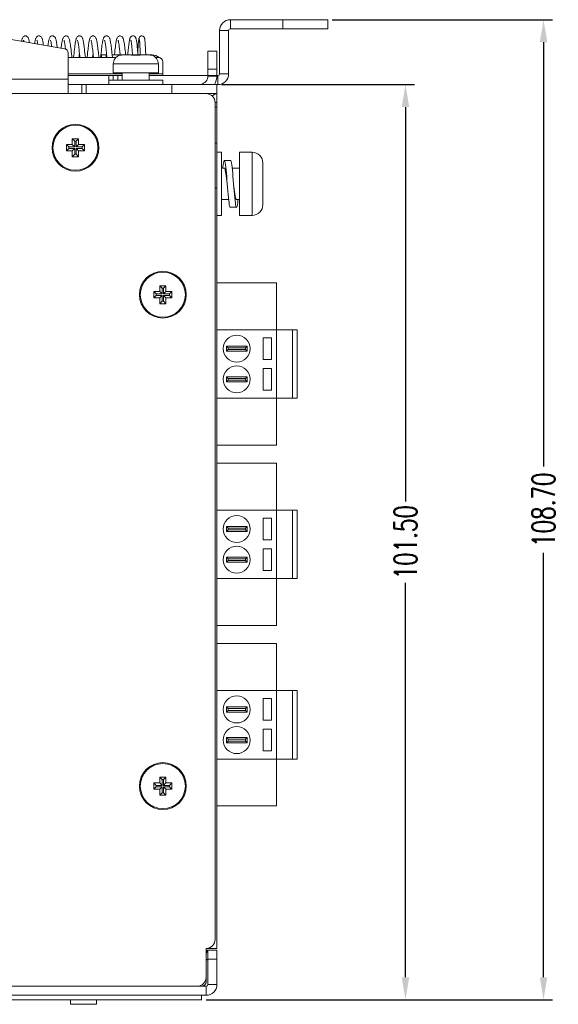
# Model space of a CAD drawing. Extents: x 1967 to 2561, y -57 to 363.
# Tile 7 of 16: x 2262 to 2322, y 171 to 280. Entities that reach past the tile are written whole.
import ezdxf

# ---------------------------------------------------------------- set-up
doc = ezdxf.new("R2010")
doc.units = 0
doc.header["$LTSCALE"] = 15.367
doc.header["$MEASUREMENT"] = 0
doc.layers.get('Defpoints').update_dxf_attribs({"linetype": 'CONTINUOUS', "lineweight": 5})
for name, color, linetype, lineweight in [('02___PRT_ALL_AXES', 7, 'CONTINUOUS', 5), ('23_ALL_GEOM_FEAT', 7, 'CONTINUOUS', 5), ('307228297C-EDXF_CONTIN2158', 7, 'CONTINUOUS', 5), ('3100320300-SDXF_CONTIN2190', 7, 'CONTINUOUS', 5), ('3105460500_DXF_CONTINU2189', 7, 'CONTINUOUS', 5), ('BACK_PLATE_2DXF_CONTIN2191', 7, 'CONTINUOUS', 5), ('BASE-8P_DXF_CONTINUOUS2188', 7, 'CONTINUOUS', 5), ('COVER-8P_DXF_CONTINUOU2160', 7, 'CONTINUOUS', 5), ('DIM', 4, 'CONTINUOUS', 5), ('PANEL-8P_DXF_CONTINUOU2156', 7, 'CONTINUOUS', 5), ('SNAP_DXF_CONTINUOUS_LINE', 7, 'CONTINUOUS', 5), ('SPRING_DXF_CONTINUOUS_LINE', 7, 'CONTINUOUS', 5)]:
    doc.layers.add(name, color=color, linetype=linetype, lineweight=lineweight)
doc.styles.get("Standard").update_dxf_attribs({"font": 'txt.shx', "width": 0.7})
doc.dimstyles.get("Standard").update_dxf_attribs({"dimtxt": 3.157282, "dimasz": 1.5, "dimexe": 5.0292, "dimexo": 1.74625, "dimgap": 0.09, "dimtad": 0, "dimtih": 1, "dimtoh": 1, "dimdec": 4, "dimzin": 0, "dimdsep": 46, "dimtxsty": 'Standard', "dimcen": 2.5146, "dimadec": 0, "dimazin": 0, "dimtfac": 1, "dimtdec": 4, "dimtofl": 0, "dimtmove": 0, "dimatfit": 3, "dimfxl": 0, "dimtolj": 1, "dimtzin": 0, "dimarcsym": 0})

# ---------------------------------------------------------------- blocks, each defined once
blk = doc.blocks.new('*D4')
at = {"layer": 'Defpoints', "color": 0}
for p in [(2284.34, 272.57), (2282.64, 171.07), (2305.27, 171.07)]:
    blk.add_point(p, dxfattribs=at)
at = {"layer": 'DIM', "color": 0, "linetype": 'ByBlock', "lineweight": -2}
for p, q in [((2284.84, 272.57), (2306.27, 272.57)), ((2305.27, 270.07), (2305.27, 226.32)), ((2305.27, 173.57), (2305.27, 217.32)), ((2283.14, 171.07), (2306.27, 171.07))]:
    blk.add_line(p, q, dxfattribs=at)
at = {"layer": 'DIM', "color": 0}
for points in [[(2304.85, 270.07), (2305.69, 270.07), (2305.27, 272.57)], [(2304.85, 173.57), (2305.69, 173.57), (2305.27, 171.07)]]:
    blk.add_solid(points, dxfattribs=at)
at = {"layer": 'DIM', "color": 0, "insert": (2305.27, 221.82), "char_height": 2.5, "attachment_point": 5, "rotation": 90}
blk.add_mtext('\\A1;101.50', dxfattribs=at)
blk = doc.blocks.new('*D5')
at = {"layer": 'Defpoints', "color": 0}
for p in [(2296.64, 279.77), (2320.59, 279.77), (2282.64, 171.07)]:
    blk.add_point(p, dxfattribs=at)
at = {"layer": 'DIM', "color": 0, "linetype": 'ByBlock', "lineweight": -2}
for p, q in [((2297.14, 279.77), (2321.59, 279.77)), ((2320.59, 277.27), (2320.59, 230.21)), ((2320.59, 173.57), (2320.59, 220.63)), ((2283.14, 171.07), (2321.59, 171.07))]:
    blk.add_line(p, q, dxfattribs=at)
at = {"layer": 'DIM', "color": 0}
for points in [[(2320.18, 277.27), (2321.01, 277.27), (2320.59, 279.77)], [(2320.18, 173.57), (2321.01, 173.57), (2320.59, 171.07)]]:
    blk.add_solid(points, dxfattribs=at)
at = {"layer": 'DIM', "color": 0, "insert": (2320.59, 225.42), "char_height": 2.5, "attachment_point": 5, "rotation": 90}
blk.add_mtext('\\A1;108.70', dxfattribs=at)

msp = doc.modelspace()

# ---------------------------------------------------------------- linework, layer by layer
at = {"layer": '02___PRT_ALL_AXES', "color": 7, "linetype": 'Continuous'}
for p, q in [((2274.852, 275.868), (2273.925, 275.868)), ((2276.76, 275.868), (2275.834, 275.868)), ((2272.843, 274.868), (2272.843, 273.868)), ((2277.843, 274.868), (2272.843, 274.868)), ((2277.843, 274.868), (2277.843, 273.868)), ((2277.843, 273.868), (2272.843, 273.868)), ((2273.843, 273.868), (2273.843, 273.068)), ((2276.843, 273.868), (2276.843, 273.068)), ((2282.643, 171.568), (2282.643, 171.068)), ((2282.643, 171.068), (2168.043, 171.068))]:
    msp.add_line(p, q, dxfattribs=at)
for centre in [(2268.643, 265.568), (2278.343, 249.268), (2278.343, 194.768)]:
    msp.add_circle(centre, 2.5, dxfattribs=at)
for centre, start, end in [((2273.843, 274.868), 107.26001, 180), ((2276.843, 274.868), 0, 72.73999)]:
    msp.add_arc(centre, 1, start, end, dxfattribs=at)
at = {"layer": '23_ALL_GEOM_FEAT', "color": 7, "linetype": 'Continuous'}
for p, q in [((2284.843, 265.068), (2284.343, 265.068)), ((2284.843, 258.068), (2284.843, 265.068)), ((2286.843, 265.068), (2286.843, 258.068)), ((2288.243, 265.068), (2286.843, 265.068)), ((2288.243, 265.068), (2288.243, 258.068)), ((2284.843, 263.318), (2285.168, 263.318)), ((2285.868, 264.168), (2285.168, 264.168)), ((2286.04, 263.318), (2286.843, 263.318)), ((2289.443, 259.268), (2289.443, 263.868)), ((2284.843, 259.818), (2285.646, 259.818)), ((2285.818, 258.968), (2286.518, 258.968)), ((2286.518, 259.818), (2286.843, 259.818)), ((2284.843, 258.068), (2284.343, 258.068)), ((2288.243, 258.068), (2286.843, 258.068))]:
    msp.add_line(p, q, dxfattribs=at)
for points in [[(2285.168, 264.168), (2285.135, 264.136), (2285.103, 264.04), (2285.07, 263.884), (2285.038, 263.671), (2285.005, 263.406), (2284.996, 263.318)], [(2285.525, 261.161), (2285.46, 261.974), (2285.428, 262.371), (2285.395, 262.748), (2285.363, 263.096), (2285.33, 263.406), (2285.298, 263.671), (2285.265, 263.884), (2285.233, 264.04), (2285.2, 264.136), (2285.168, 264.168)], [(2285.168, 263.318), (2285.205, 263.289), (2285.241, 263.209), (2285.277, 263.08), (2285.313, 262.904), (2285.349, 262.688), (2285.385, 262.439), (2285.421, 262.164), (2285.457, 261.87), (2285.493, 261.568)], [(2286.225, 261.161), (2286.16, 261.974), (2286.128, 262.371), (2286.095, 262.748), (2286.063, 263.096), (2286.03, 263.406), (2285.998, 263.671), (2285.965, 263.884), (2285.933, 264.04), (2285.9, 264.136), (2285.868, 264.168)], [(2285.818, 258.968), (2285.785, 259), (2285.753, 259.095), (2285.72, 259.251), (2285.688, 259.464), (2285.655, 259.729), (2285.623, 260.039), (2285.59, 260.387), (2285.558, 260.764), (2285.525, 261.161)], [(2286.518, 259.818), (2286.48, 259.846), (2286.444, 259.926), (2286.409, 260.055), (2286.373, 260.231), (2286.336, 260.447), (2286.301, 260.696), (2286.265, 260.971), (2286.229, 261.265), (2286.193, 261.568)], [(2286.518, 258.968), (2286.485, 259), (2286.453, 259.095), (2286.42, 259.251), (2286.388, 259.464), (2286.355, 259.729), (2286.323, 260.039), (2286.29, 260.387), (2286.258, 260.764), (2286.225, 261.161)], [(2286.69, 259.818), (2286.68, 259.729), (2286.648, 259.464), (2286.615, 259.251), (2286.583, 259.095), (2286.55, 259), (2286.518, 258.968)]]:
    msp.add_lwpolyline(points, dxfattribs=at)
for centre, start, end in [((2288.243, 263.868), 0, 90), ((2288.243, 259.268), 270, 0)]:
    msp.add_arc(centre, 1.2, start, end, dxfattribs=at)
at = {"layer": '307228297C-EDXF_CONTIN2158', "color": 7, "linetype": 'Continuous'}
for p, q in [((2268.088, 171.068), (2268.088, 170.568)), ((2270.981, 170.568), (2268.088, 170.568)), ((2270.981, 171.068), (2270.981, 170.568))]:
    msp.add_line(p, q, dxfattribs=at)
at = {"layer": '3100320300-SDXF_CONTIN2190', "color": 7, "linetype": 'Continuous'}
for p, q in [((2273.549, 275.823), (2273.549, 275.823)), ((2273.549, 275.816), (2273.549, 275.823)), ((2273.549, 275.816), (2273.581, 275.821)), ((2273.581, 275.821), (2273.582, 275.82)), ((2273.758, 275.855), (2273.734, 275.851)), ((2273.811, 275.862), (2273.757, 275.855)), ((2273.757, 275.855), (2273.758, 275.855)), ((2273.875, 275.867), (2273.808, 275.861)), ((2273.925, 275.868), (2273.867, 275.866)), ((2274.852, 275.868), (2273.925, 275.868)), ((2274.949, 275.818), (2274.908, 275.825)), ((2274.966, 275.822), (2274.942, 275.826)), ((2274.997, 275.82), (2274.966, 275.822)), ((2275.032, 275.82), (2274.997, 275.82)), ((2275.047, 275.821), (2275.031, 275.82)), ((2275.136, 275.824), (2275.032, 275.82)), ((2275.047, 275.816), (2275.047, 275.821)), ((2275.441, 275.827), (2275.343, 275.828)), ((2275.639, 275.821), (2275.551, 275.824)), ((2275.639, 275.816), (2275.639, 275.821)), ((2275.656, 275.82), (2275.639, 275.821)), ((2275.692, 275.82), (2275.655, 275.82)), ((2275.722, 275.823), (2275.691, 275.82)), ((2275.8, 275.849), (2275.767, 275.831)), ((2275.838, 275.855), (2275.8, 275.849)), ((2275.834, 275.868), (2276.76, 275.868)), ((2276.818, 275.866), (2276.76, 275.868)), ((2276.879, 275.861), (2276.812, 275.866)), ((2276.928, 275.855), (2276.874, 275.862)), ((2276.928, 275.855), (2276.928, 275.855)), ((2277.038, 275.834), (2277.011, 275.84)), ((2277.073, 275.827), (2277.034, 275.835)), ((2277.084, 275.824), (2277.07, 275.827)), ((2277.094, 275.822), (2277.083, 275.824)), ((2277.106, 275.82), (2277.107, 275.82)), ((2277.137, 275.823), (2277.137, 275.816)), ((2272.343, 273.068), (2272.343, 272.568)), ((2278.343, 273.068), (2272.343, 273.068)), ((2278.343, 273.068), (2278.343, 272.568))]:
    msp.add_line(p, q, dxfattribs=at)
for points in [[(2273.592, 275.821), (2273.568, 275.817), (2273.554, 275.815), (2273.549, 275.816)], [(2273.613, 275.827), (2273.598, 275.823), (2273.587, 275.821), (2273.58, 275.82), (2273.578, 275.82)], [(2273.757, 275.855), (2273.708, 275.846), (2273.663, 275.837), (2273.592, 275.821)], [(2273.758, 275.855), (2273.726, 275.85), (2273.699, 275.845), (2273.674, 275.84), (2273.651, 275.835), (2273.613, 275.827)], [(2274.848, 275.855), (2274.849, 275.863), (2274.85, 275.867), (2274.852, 275.868)], [(2274.848, 275.855), (2274.886, 275.849), (2274.918, 275.831)], [(2274.908, 275.825), (2274.875, 275.834), (2274.855, 275.845), (2274.848, 275.855)], [(2274.941, 275.826), (2274.924, 275.829), (2274.913, 275.832), (2274.911, 275.833)], [(2275.047, 275.816), (2274.996, 275.815), (2274.949, 275.818)], [(2275.343, 275.823), (2275.291, 275.823), (2275.24, 275.823), (2275.191, 275.821), (2275.142, 275.82), (2275.094, 275.818), (2275.047, 275.816)], [(2275.343, 275.828), (2275.246, 275.827), (2275.135, 275.824)], [(2275.639, 275.816), (2275.593, 275.818), (2275.545, 275.82), (2275.496, 275.821), (2275.446, 275.823), (2275.395, 275.823), (2275.343, 275.823)], [(2275.639, 275.821), (2275.551, 275.824), (2275.44, 275.827)], [(2275.761, 275.821), (2275.724, 275.817), (2275.682, 275.815), (2275.639, 275.816)], [(2275.764, 275.83), (2275.747, 275.826), (2275.722, 275.823)], [(2275.838, 275.855), (2275.833, 275.846), (2275.818, 275.837), (2275.793, 275.828), (2275.761, 275.821)], [(2275.773, 275.832), (2275.774, 275.833), (2275.773, 275.833), (2275.764, 275.83)], [(2275.834, 275.868), (2275.835, 275.866), (2275.837, 275.862), (2275.838, 275.855)], [(2277.019, 275.838), (2276.998, 275.842), (2276.976, 275.846), (2276.953, 275.851), (2276.928, 275.855)], [(2277.111, 275.818), (2277.079, 275.825), (2277.037, 275.834), (2276.985, 275.845), (2276.928, 275.855)], [(2277.011, 275.84), (2276.986, 275.845), (2276.959, 275.85), (2276.957, 275.85)], [(2277.107, 275.82), (2277.102, 275.821), (2277.094, 275.822)], [(2277.137, 275.816), (2277.105, 275.821), (2277.103, 275.82)], [(2277.137, 275.816), (2277.13, 275.815), (2277.111, 275.818)]]:
    msp.add_lwpolyline(points, dxfattribs=at)
for centre, start, end in [((2273.578, 275.728), 76.61004, 107.09561), ((2274.852, 275.768), 38.04501, 90), ((2275.834, 275.768), 90, 141.93663), ((2277.107, 275.728), 72.90439, 103.39074)]:
    msp.add_arc(centre, 0.1, start, end, dxfattribs=at)
at = {"layer": '3105460500_DXF_CONTINU2189', "color": 7, "linetype": 'Continuous'}
for p, q in [((2268.293, 266.568), (2268.293, 265.918)), ((2268.993, 266.568), (2268.293, 266.568)), ((2268.293, 266.568), (2268.561, 266.3)), ((2268.993, 266.568), (2268.725, 266.3)), ((2268.993, 265.918), (2268.993, 266.568)), ((2267.643, 265.918), (2267.643, 265.218)), ((2268.293, 265.918), (2267.643, 265.918)), ((2267.643, 265.918), (2267.911, 265.65)), ((2267.643, 265.218), (2267.911, 265.486)), ((2267.911, 265.65), (2267.911, 265.486)), ((2268.561, 265.65), (2267.911, 265.65)), ((2267.911, 265.486), (2268.561, 265.486)), ((2268.293, 265.918), (2268.561, 265.65)), ((2268.293, 265.218), (2268.561, 265.486)), ((2268.561, 266.3), (2268.561, 265.65)), ((2268.725, 266.3), (2268.561, 266.3)), ((2268.561, 265.486), (2268.561, 264.836)), ((2268.725, 265.65), (2268.725, 266.3)), ((2268.993, 265.918), (2268.725, 265.65)), ((2269.375, 265.65), (2268.725, 265.65)), ((2268.725, 264.836), (2268.725, 265.486)), ((2268.725, 265.486), (2269.375, 265.486)), ((2268.993, 265.218), (2268.725, 265.486)), ((2269.643, 265.918), (2268.993, 265.918)), ((2269.643, 265.918), (2269.375, 265.65)), ((2269.375, 265.486), (2269.375, 265.65)), ((2269.643, 265.218), (2269.375, 265.486)), ((2269.643, 265.218), (2269.643, 265.918)), ((2267.643, 265.218), (2268.293, 265.218)), ((2268.293, 265.218), (2268.293, 264.568)), ((2268.293, 264.568), (2268.561, 264.836)), ((2268.293, 264.568), (2268.993, 264.568)), ((2268.561, 264.836), (2268.725, 264.836)), ((2268.993, 264.568), (2268.725, 264.836)), ((2268.993, 264.568), (2268.993, 265.218)), ((2268.993, 265.218), (2269.643, 265.218)), ((2277.993, 250.268), (2277.993, 249.618)), ((2278.693, 250.268), (2277.993, 250.268)), ((2277.993, 250.268), (2278.261, 250)), ((2278.693, 250.268), (2278.425, 250)), ((2278.693, 249.618), (2278.693, 250.268)), ((2277.343, 249.618), (2277.343, 248.918)), ((2277.993, 249.618), (2277.343, 249.618)), ((2277.343, 249.618), (2277.611, 249.35)), ((2277.343, 248.918), (2277.611, 249.186)), ((2277.611, 249.35), (2277.611, 249.186)), ((2278.261, 249.35), (2277.611, 249.35)), ((2277.611, 249.186), (2278.261, 249.186)), ((2277.993, 249.618), (2278.261, 249.35)), ((2277.993, 248.918), (2278.261, 249.186)), ((2278.261, 250), (2278.261, 249.35)), ((2278.425, 250), (2278.261, 250)), ((2278.261, 249.186), (2278.261, 248.536)), ((2278.425, 249.35), (2278.425, 250)), ((2278.693, 249.618), (2278.425, 249.35)), ((2279.075, 249.35), (2278.425, 249.35)), ((2278.425, 248.536), (2278.425, 249.186)), ((2278.425, 249.186), (2279.075, 249.186)), ((2278.693, 248.918), (2278.425, 249.186)), ((2279.343, 249.618), (2278.693, 249.618)), ((2279.343, 249.618), (2279.075, 249.35)), ((2279.075, 249.186), (2279.075, 249.35)), ((2279.343, 248.918), (2279.075, 249.186)), ((2279.343, 248.918), (2279.343, 249.618)), ((2277.343, 248.918), (2277.993, 248.918)), ((2277.993, 248.918), (2277.993, 248.268)), ((2277.993, 248.268), (2278.261, 248.536)), ((2277.993, 248.268), (2278.693, 248.268)), ((2278.261, 248.536), (2278.425, 248.536)), ((2278.693, 248.268), (2278.425, 248.536)), ((2278.693, 248.268), (2278.693, 248.918)), ((2278.693, 248.918), (2279.343, 248.918)), ((2277.993, 195.768), (2277.993, 195.118)), ((2278.693, 195.768), (2277.993, 195.768)), ((2277.993, 195.768), (2278.261, 195.5)), ((2278.261, 195.5), (2278.261, 194.85)), ((2278.425, 195.5), (2278.261, 195.5)), ((2278.693, 195.768), (2278.425, 195.5)), ((2278.425, 194.85), (2278.425, 195.5)), ((2278.693, 195.118), (2278.693, 195.768)), ((2277.343, 195.118), (2277.343, 194.418)), ((2277.993, 195.118), (2277.343, 195.118)), ((2277.343, 195.118), (2277.611, 194.85)), ((2277.343, 194.418), (2277.611, 194.686)), ((2277.343, 194.418), (2277.993, 194.418)), ((2277.611, 194.85), (2277.611, 194.686)), ((2278.261, 194.85), (2277.611, 194.85)), ((2277.611, 194.686), (2278.261, 194.686)), ((2277.993, 195.118), (2278.261, 194.85)), ((2277.993, 194.418), (2278.261, 194.686)), ((2277.993, 194.418), (2277.993, 193.768)), ((2278.261, 194.686), (2278.261, 194.036)), ((2278.693, 195.118), (2278.425, 194.85)), ((2279.075, 194.85), (2278.425, 194.85)), ((2278.425, 194.036), (2278.425, 194.686)), ((2278.425, 194.686), (2279.075, 194.686)), ((2278.693, 194.418), (2278.425, 194.686)), ((2279.343, 195.118), (2278.693, 195.118)), ((2278.693, 193.768), (2278.693, 194.418)), ((2278.693, 194.418), (2279.343, 194.418)), ((2279.343, 195.118), (2279.075, 194.85)), ((2279.075, 194.686), (2279.075, 194.85)), ((2279.343, 194.418), (2279.075, 194.686)), ((2279.343, 194.418), (2279.343, 195.118)), ((2277.993, 193.768), (2278.261, 194.036)), ((2277.993, 193.768), (2278.693, 193.768)), ((2278.261, 194.036), (2278.425, 194.036)), ((2278.693, 193.768), (2278.425, 194.036))]:
    msp.add_line(p, q, dxfattribs=at)
at = {"layer": 'BACK_PLATE_2DXF_CONTIN2191', "color": 7, "linetype": 'Continuous'}
for p, q in [((2267.43, 276.543), (2249.143, 279.768)), ((2267.843, 276.051), (2267.843, 271.568)), ((2271.543, 275.868), (2271.543, 275.568)), ((2272.043, 275.868), (2272.043, 275.568)), ((2277.143, 275.868), (2277.143, 275.823)), ((2284.343, 276.268), (2283.343, 276.268)), ((2284.343, 276.268), (2284.343, 273.568)), ((2284.343, 274.268), (2283.343, 274.268)), ((2242.143, 273.168), (2267.843, 273.168)), ((2283.341, 273.514), (2284.34, 273.46)), ((2283.343, 273.568), (2284.343, 273.568)), ((2269.343, 272.568), (2269.343, 271.568)), ((2269.843, 272.568), (2269.843, 271.568)), ((2279.343, 271.568), (2279.343, 272.568)), ((2284.343, 271.568), (2284.343, 272.568))]:
    msp.add_line(p, q, dxfattribs=at)
at = {"layer": 'BACK_PLATE_2DXF_CONTIN2191', "color": 3, "linetype": 'Continuous'}
for p, q in [((2271.543, 275.868), (2272.114, 275.868)), ((2272.717, 275.868), (2273.614, 275.868)), ((2275.834, 275.868), (2274.852, 275.868)), ((2277.143, 275.868), (2276.76, 275.868)), ((2283.343, 276.268), (2283.343, 273.568)), ((2284.343, 272.568), (2267.843, 272.568))]:
    msp.add_line(p, q, dxfattribs=at)
msp.add_lwpolyline([(2268.01, 272.573), (2267.918, 272.593), (2267.861, 272.632)], dxfattribs=at)
at = {"layer": 'BACK_PLATE_2DXF_CONTIN2191', "color": 7, "linetype": 'Continuous'}
for centre, radius, start, end in [((2267.343, 276.051), 0.5, 0, 80), ((2282.343, 273.568), 2, 329.8017, 0)]:
    msp.add_arc(centre, radius, start, end, dxfattribs=at)
at = {"layer": 'BACK_PLATE_2DXF_CONTIN2191', "color": 3, "linetype": 'Continuous'}
for centre, radius, start, end in [((2277.143, 274.668), 1.2, 48.24971, 90), ((2282.343, 273.568), 1, 280.86539, 0)]:
    msp.add_arc(centre, radius, start, end, dxfattribs=at)
at = {"layer": 'BASE-8P_DXF_CONTINUOUS2188', "color": 7, "linetype": 'Continuous'}
for p, q in [((2284.343, 271.568), (2283.143, 271.568)), ((2284.343, 271.568), (2284.343, 176.768)), ((2284.343, 270.568), (2284.143, 270.568)), ((2284.343, 270.068), (2284.143, 270.068)), ((2284.143, 266.068), (2284.343, 266.068)), ((2284.143, 261.068), (2284.343, 261.068)), ((2290.945, 250.588), (2284.345, 250.588)), ((2290.945, 232.588), (2290.945, 250.588)), ((2293.245, 245.388), (2284.343, 245.388)), ((2292.745, 237.788), (2292.745, 245.388)), ((2293.245, 237.788), (2293.245, 245.388)), ((2287.123, 243.576), (2285.391, 243.576)), ((2285.391, 243.576), (2285.581, 243.385)), ((2285.391, 243.576), (2285.391, 243)), ((2287.695, 243.576), (2287.123, 243.576)), ((2287.695, 243.576), (2287.504, 243.385)), ((2287.695, 243), (2287.695, 243.576)), ((2289.495, 244.488), (2290.395, 244.488)), ((2289.495, 244.488), (2289.495, 242.088)), ((2290.395, 244.488), (2290.395, 242.088)), ((2285.391, 243), (2285.581, 243.19)), ((2285.391, 243), (2287.123, 243)), ((2286.99, 243.385), (2285.581, 243.385)), ((2285.581, 243.385), (2285.581, 243.19)), ((2285.581, 243.19), (2286.99, 243.19)), ((2287.504, 243.385), (2286.99, 243.385)), ((2286.99, 243.19), (2287.504, 243.19)), ((2287.123, 243), (2287.695, 243)), ((2287.504, 243.19), (2287.504, 243.385)), ((2287.695, 243), (2287.504, 243.19)), ((2289.495, 242.088), (2290.395, 242.088)), ((2289.495, 238.688), (2289.495, 241.088)), ((2289.495, 241.088), (2290.395, 241.088)), ((2290.395, 238.688), (2290.395, 241.088)), ((2287.123, 240.176), (2285.391, 240.176)), ((2285.391, 240.176), (2285.581, 239.985)), ((2285.391, 240.176), (2285.391, 239.6)), ((2285.391, 239.6), (2285.581, 239.79)), ((2285.391, 239.6), (2287.123, 239.6)), ((2286.99, 239.985), (2285.581, 239.985)), ((2285.581, 239.985), (2285.581, 239.79)), ((2285.581, 239.79), (2286.99, 239.79)), ((2287.504, 239.985), (2286.99, 239.985)), ((2286.99, 239.79), (2287.504, 239.79)), ((2287.695, 240.176), (2287.123, 240.176)), ((2287.123, 239.6), (2287.695, 239.6)), ((2287.695, 240.176), (2287.504, 239.985)), ((2287.504, 239.79), (2287.504, 239.985)), ((2287.695, 239.6), (2287.504, 239.79)), ((2287.695, 239.6), (2287.695, 240.176)), ((2289.495, 238.688), (2290.395, 238.688)), ((2284.343, 237.788), (2293.245, 237.788)), ((2290.945, 232.588), (2284.345, 232.588)), ((2290.945, 230.578), (2284.345, 230.578)), ((2290.945, 212.578), (2290.945, 230.578)), ((2293.245, 225.378), (2284.343, 225.378)), ((2292.745, 217.778), (2292.745, 225.378)), ((2293.245, 217.778), (2293.245, 225.378)), ((2289.495, 224.478), (2290.395, 224.478)), ((2289.495, 224.478), (2289.495, 222.078)), ((2290.395, 224.478), (2290.395, 222.078)), ((2287.123, 223.566), (2285.391, 223.566)), ((2285.391, 223.566), (2285.581, 223.375)), ((2285.391, 223.566), (2285.391, 222.99)), ((2285.391, 222.99), (2285.581, 223.18)), ((2285.391, 222.99), (2287.123, 222.99)), ((2286.99, 223.375), (2285.581, 223.375)), ((2285.581, 223.375), (2285.581, 223.18)), ((2285.581, 223.18), (2286.99, 223.18)), ((2287.504, 223.375), (2286.99, 223.375)), ((2286.99, 223.18), (2287.504, 223.18)), ((2287.695, 223.566), (2287.123, 223.566)), ((2287.123, 222.99), (2287.695, 222.99)), ((2287.695, 223.566), (2287.504, 223.375)), ((2287.504, 223.18), (2287.504, 223.375)), ((2287.695, 222.99), (2287.504, 223.18)), ((2287.695, 222.99), (2287.695, 223.566)), ((2289.495, 222.078), (2290.395, 222.078)), ((2289.495, 218.678), (2289.495, 221.078)), ((2289.495, 221.078), (2290.395, 221.078)), ((2290.395, 218.678), (2290.395, 221.078)), ((2287.123, 220.166), (2285.391, 220.166)), ((2285.391, 220.166), (2285.581, 219.975)), ((2285.391, 220.166), (2285.391, 219.59)), ((2285.391, 219.59), (2285.581, 219.78)), ((2285.391, 219.59), (2287.123, 219.59)), ((2286.99, 219.975), (2285.581, 219.975)), ((2285.581, 219.975), (2285.581, 219.78)), ((2285.581, 219.78), (2286.99, 219.78)), ((2287.504, 219.975), (2286.99, 219.975)), ((2286.99, 219.78), (2287.504, 219.78)), ((2287.695, 220.166), (2287.123, 220.166)), ((2287.123, 219.59), (2287.695, 219.59)), ((2287.695, 220.166), (2287.504, 219.975)), ((2287.504, 219.78), (2287.504, 219.975)), ((2287.695, 219.59), (2287.504, 219.78)), ((2287.695, 219.59), (2287.695, 220.166)), ((2289.495, 218.678), (2290.395, 218.678)), ((2284.343, 217.778), (2293.245, 217.778)), ((2290.945, 212.578), (2284.345, 212.578)), ((2290.945, 210.568), (2284.345, 210.568)), ((2290.945, 192.568), (2290.945, 210.568)), ((2293.245, 205.368), (2284.343, 205.368)), ((2292.745, 197.768), (2292.745, 205.368)), ((2293.245, 197.768), (2293.245, 205.368)), ((2289.495, 204.468), (2290.395, 204.468)), ((2289.495, 204.468), (2289.495, 202.068)), ((2290.395, 204.468), (2290.395, 202.068)), ((2287.123, 203.556), (2285.391, 203.556)), ((2285.391, 203.556), (2285.581, 203.365)), ((2285.391, 203.556), (2285.391, 202.98)), ((2285.391, 202.98), (2285.581, 203.17)), ((2286.99, 203.365), (2285.581, 203.365)), ((2285.581, 203.365), (2285.581, 203.17)), ((2285.581, 203.17), (2286.99, 203.17)), ((2287.504, 203.365), (2286.99, 203.365)), ((2286.99, 203.17), (2287.504, 203.17)), ((2287.695, 203.556), (2287.123, 203.556)), ((2287.695, 203.556), (2287.504, 203.365)), ((2287.504, 203.17), (2287.504, 203.365)), ((2287.695, 202.98), (2287.504, 203.17)), ((2287.695, 202.98), (2287.695, 203.556)), ((2285.391, 202.98), (2287.123, 202.98)), ((2287.123, 202.98), (2287.695, 202.98)), ((2289.495, 202.068), (2290.395, 202.068)), ((2289.495, 198.668), (2289.495, 201.068)), ((2289.495, 201.068), (2290.395, 201.068)), ((2290.395, 198.668), (2290.395, 201.068)), ((2287.123, 200.156), (2285.391, 200.156)), ((2285.391, 200.156), (2285.581, 199.965)), ((2285.391, 200.156), (2285.391, 199.58)), ((2286.99, 199.965), (2285.581, 199.965)), ((2285.581, 199.965), (2285.581, 199.77)), ((2287.504, 199.965), (2286.99, 199.965)), ((2287.695, 200.156), (2287.123, 200.156)), ((2287.695, 200.156), (2287.504, 199.965)), ((2287.504, 199.77), (2287.504, 199.965)), ((2287.695, 199.58), (2287.695, 200.156)), ((2285.391, 199.58), (2285.581, 199.77)), ((2285.391, 199.58), (2287.123, 199.58)), ((2285.581, 199.77), (2286.99, 199.77)), ((2286.99, 199.77), (2287.504, 199.77)), ((2287.123, 199.58), (2287.695, 199.58)), ((2287.695, 199.58), (2287.504, 199.77)), ((2284.343, 197.768), (2293.245, 197.768)), ((2289.495, 198.668), (2290.395, 198.668)), ((2290.945, 192.568), (2284.345, 192.568)), ((2284.343, 176.768), (2283.143, 176.768))]:
    msp.add_line(p, q, dxfattribs=at)
at = {"layer": 'BASE-8P_DXF_CONTINUOUS2188', "color": 3, "linetype": 'Continuous'}
msp.add_line((2283.143, 173.068), (2283.143, 173.568), dxfattribs=at)
at = {"layer": 'BASE-8P_DXF_CONTINUOUS2188', "color": 7, "linetype": 'Continuous'}
msp.add_lwpolyline([(2283.822, 271.285), (2284.043, 271.476), (2284.343, 271.568)], dxfattribs=at)
for centre in [(2286.543, 243.288), (2286.543, 239.888), (2286.543, 223.278), (2286.543, 219.878), (2286.543, 203.268), (2286.543, 199.868)]:
    msp.add_circle(centre, 1.5, dxfattribs=at)
msp.add_arc((2283.843, 178.768), 2, 258.34274, 270, dxfattribs=at)
at = {"layer": 'BASE-8P_DXF_CONTINUOUS2188', "color": 3, "linetype": 'Continuous'}
msp.add_arc((2282.643, 173.068), 0.5, 270, 0, dxfattribs=at)
at = {"layer": 'COVER-8P_DXF_CONTINUOU2160', "color": 3, "linetype": 'Continuous'}
for p, q in [((2283.143, 271.568), (2166.343, 271.568)), ((2284.143, 177.768), (2284.143, 270.568)), ((2283.143, 173.568), (2283.143, 176.768)), ((2168.543, 172.568), (2282.143, 172.568))]:
    msp.add_line(p, q, dxfattribs=at)
for centre in [(2268.643, 265.568), (2278.343, 249.268), (2278.343, 194.768)]:
    msp.add_circle(centre, 2.6, dxfattribs=at)
for centre, start, end in [((2283.143, 270.568), 0, 90), ((2283.143, 177.768), 270, 0), ((2282.143, 173.568), 270, 0)]:
    msp.add_arc(centre, 1, start, end, dxfattribs=at)
at = {"layer": 'PANEL-8P_DXF_CONTINUOU2156', "color": 7, "linetype": 'Continuous'}
for p, q in [((2283.268, 176.568), (2283.143, 176.254)), ((2283.314, 176.555), (2283.268, 176.568)), ((2283.343, 176.563), (2283.302, 176.563)), ((2284.343, 176.568), (2283.343, 176.568)), ((2284.343, 176.568), (2284.343, 172.768)), ((2284.343, 175.568), (2283.343, 175.568)), ((2283.143, 172.568), (2283.143, 171.568)), ((2283.343, 172.768), (2284.343, 172.768)), ((2167.543, 171.568), (2283.143, 171.568))]:
    msp.add_line(p, q, dxfattribs=at)
at = {"layer": 'PANEL-8P_DXF_CONTINUOU2156', "color": 3, "linetype": 'Continuous'}
for p, q in [((2283.329, 176.539), (2283.143, 176.152)), ((2283.343, 172.768), (2283.343, 176.568)), ((2167.543, 172.568), (2283.143, 172.568))]:
    msp.add_line(p, q, dxfattribs=at)
for centre, radius, start, end in [((2283.343, 176.753), 1.2, 260.39736, 261.78679), ((2283.143, 175.368), 0.2, 27.33319, 81.78679), ((2283.143, 172.768), 0.2, 270, 0)]:
    msp.add_arc(centre, radius, start, end, dxfattribs=at)
at = {"layer": 'PANEL-8P_DXF_CONTINUOU2156', "color": 7, "linetype": 'Continuous'}
msp.add_arc((2283.143, 172.768), 1.2, 270, 0, dxfattribs=at)
at = {"layer": 'SNAP_DXF_CONTINUOUS_LINE', "color": 7, "linetype": 'Continuous'}
for p, q in [((2285.843, 279.768), (2285.843, 278.768)), ((2291.643, 278.768), (2291.643, 279.768)), ((2296.643, 278.768), (2296.643, 279.768)), ((2284.643, 278.568), (2285.643, 278.568)), ((2285.643, 273.768), (2285.643, 278.568)), ((2296.643, 278.768), (2285.843, 278.768)), ((2272.343, 273.068), (2272.343, 273.568)), ((2272.843, 273.068), (2272.843, 273.568)), ((2273.343, 273.568), (2273.343, 273.068)), ((2284.443, 272.568), (2284.443, 273.568)), ((2285.643, 273.768), (2284.643, 273.768)), ((2284.443, 272.568), (2284.343, 272.568))]:
    msp.add_line(p, q, dxfattribs=at)
at = {"layer": 'SNAP_DXF_CONTINUOUS_LINE', "color": 3, "linetype": 'Continuous'}
for p, q in [((2296.643, 279.768), (2285.843, 279.768)), ((2284.643, 273.768), (2284.643, 278.568)), ((2273.134, 275.568), (2267.843, 275.568)), ((2277.843, 275.568), (2277.552, 275.568)), ((2278.343, 275.068), (2278.343, 273.568)), ((2267.843, 273.768), (2273.843, 273.768)), ((2267.843, 273.568), (2273.843, 273.568)), ((2276.843, 273.768), (2278.343, 273.768)), ((2276.843, 273.568), (2283.343, 273.568)), ((2284.343, 273.568), (2284.443, 273.568))]:
    msp.add_line(p, q, dxfattribs=at)
for centre, radius, start, end in [((2285.843, 278.568), 1.2, 90, 180), ((2277.843, 275.068), 0.5, 0, 90), ((2284.443, 273.768), 0.2, 270, 0)]:
    msp.add_arc(centre, radius, start, end, dxfattribs=at)
at = {"layer": 'SNAP_DXF_CONTINUOUS_LINE', "color": 7, "linetype": 'Continuous'}
for centre, radius, start, end in [((2285.843, 278.568), 0.2, 90, 180), ((2284.443, 273.768), 1.2, 270, 0)]:
    msp.add_arc(centre, radius, start, end, dxfattribs=at)
at = {"layer": 'SPRING_DXF_CONTINUOUS_LINE', "color": 7, "linetype": 'Continuous'}
for p, q in [((2267.533, 276.58), (2267.542, 276.502)), ((2275.812, 276.619), (2275.824, 276.377)), ((2269.04, 275.568), (2269.068, 275.829)), ((2269.068, 275.829), (2269.093, 276.061)), ((2270.54, 275.568), (2270.568, 275.834)), ((2270.568, 275.834), (2270.593, 276.062)), ((2270.617, 275.833), (2270.645, 275.568)), ((2271.469, 275.876), (2271.437, 275.568)), ((2272.072, 275.868), (2272.093, 276.062)), ((2272.749, 275.568), (2272.718, 275.864)), ((2273.572, 275.868), (2273.593, 276.062)), ((2274.217, 275.868), (2274.184, 276.178))]:
    msp.add_line(p, q, dxfattribs=at)
for points in [[(2263.093, 277.968), (2263.026, 277.96), (2262.927, 277.922), (2262.852, 277.863), (2262.802, 277.799), (2262.767, 277.736), (2262.741, 277.671), (2262.719, 277.602), (2262.698, 277.525), (2262.678, 277.439), (2262.667, 277.383)], [(2262.875, 277.483), (2262.875, 277.483), (2262.878, 277.475), (2262.887, 277.449), (2262.899, 277.408), (2262.912, 277.352), (2262.915, 277.339)], [(2263.547, 277.228), (2263.545, 277.242), (2263.525, 277.349), (2263.506, 277.445), (2263.486, 277.53), (2263.466, 277.605), (2263.444, 277.674), (2263.418, 277.737), (2263.383, 277.8), (2263.334, 277.863), (2263.259, 277.922), (2263.161, 277.96), (2263.093, 277.968)], [(2264.593, 277.968), (2264.53, 277.961), (2264.434, 277.926), (2264.36, 277.872), (2264.31, 277.812), (2264.276, 277.753), (2264.249, 277.694), (2264.227, 277.631), (2264.207, 277.563), (2264.189, 277.487), (2264.17, 277.401), (2264.152, 277.306), (2264.134, 277.201), (2264.122, 277.126)], [(2264.375, 277.482), (2264.375, 277.483), (2264.378, 277.476), (2264.387, 277.451), (2264.398, 277.41), (2264.412, 277.355), (2264.427, 277.285), (2264.443, 277.201), (2264.46, 277.104), (2264.466, 277.066)], [(2265.088, 276.956), (2265.075, 277.049), (2265.054, 277.189), (2265.032, 277.312), (2265.012, 277.419), (2264.991, 277.513), (2264.969, 277.595), (2264.946, 277.667), (2264.92, 277.733), (2264.885, 277.797), (2264.835, 277.862), (2264.76, 277.921), (2264.662, 277.96), (2264.593, 277.968)], [(2266.093, 277.968), (2266.03, 277.961), (2265.93, 277.924), (2265.852, 277.864), (2265.8, 277.797), (2265.764, 277.729), (2265.737, 277.659), (2265.712, 277.581), (2265.69, 277.492), (2265.668, 277.389), (2265.646, 277.271), (2265.624, 277.137), (2265.601, 276.987), (2265.585, 276.868)], [(2265.875, 277.483), (2265.875, 277.483), (2265.879, 277.474), (2265.888, 277.446), (2265.901, 277.401), (2265.915, 277.34), (2265.931, 277.266), (2265.947, 277.178), (2265.964, 277.077), (2265.982, 276.963), (2266, 276.837), (2266.005, 276.794)], [(2266.624, 276.685), (2266.614, 276.767), (2266.592, 276.93), (2266.571, 277.077), (2266.55, 277.209), (2266.53, 277.327), (2266.509, 277.431), (2266.488, 277.522), (2266.467, 277.602), (2266.444, 277.673), (2266.417, 277.738), (2266.383, 277.801), (2266.334, 277.863), (2266.26, 277.921), (2266.163, 277.96), (2266.093, 277.968)], [(2267.593, 277.968), (2267.524, 277.96), (2267.425, 277.921), (2267.351, 277.862), (2267.301, 277.798), (2267.267, 277.734), (2267.24, 277.668), (2267.217, 277.596), (2267.195, 277.514), (2267.174, 277.419), (2267.153, 277.312), (2267.132, 277.19), (2267.111, 277.053), (2267.089, 276.901), (2267.067, 276.732), (2267.052, 276.61)], [(2267.375, 277.483), (2267.381, 277.468), (2267.392, 277.432), (2267.407, 277.377), (2267.423, 277.305), (2267.44, 277.218), (2267.458, 277.117), (2267.476, 277.001), (2267.495, 276.873), (2267.514, 276.733), (2267.533, 276.58)], [(2268.249, 275.568), (2268.23, 275.748), (2268.203, 275.999), (2268.178, 276.232), (2268.153, 276.448), (2268.129, 276.646), (2268.106, 276.828), (2268.084, 276.992), (2268.061, 277.141), (2268.039, 277.274), (2268.017, 277.391), (2267.995, 277.493), (2267.973, 277.582), (2267.949, 277.66), (2267.921, 277.73), (2267.885, 277.797), (2267.833, 277.864), (2267.756, 277.924), (2267.657, 277.961), (2267.593, 277.968)], [(2269.093, 277.967), (2269.026, 277.96), (2268.927, 277.922), (2268.851, 277.863), (2268.801, 277.798), (2268.766, 277.733), (2268.739, 277.667), (2268.716, 277.594), (2268.695, 277.512), (2268.674, 277.418), (2268.653, 277.31), (2268.631, 277.186), (2268.61, 277.045), (2268.587, 276.885), (2268.564, 276.705), (2268.539, 276.505), (2268.514, 276.289), (2268.489, 276.06), (2268.464, 275.825), (2268.437, 275.568)], [(2268.876, 277.481), (2268.875, 277.483), (2268.878, 277.476), (2268.887, 277.449), (2268.9, 277.404), (2268.915, 277.343), (2268.931, 277.265), (2268.948, 277.171), (2268.967, 277.061), (2268.986, 276.934), (2269.006, 276.791), (2269.027, 276.631), (2269.045, 276.482)], [(2269.641, 276.553), (2269.625, 276.679), (2269.607, 276.824), (2269.588, 276.959), (2269.57, 277.085), (2269.552, 277.201), (2269.533, 277.306), (2269.515, 277.401), (2269.497, 277.486), (2269.478, 277.562), (2269.458, 277.631), (2269.436, 277.693), (2269.41, 277.753), (2269.376, 277.812), (2269.326, 277.871), (2269.253, 277.925), (2269.158, 277.961), (2269.093, 277.967)], [(2270.593, 277.968), (2270.526, 277.96), (2270.427, 277.922), (2270.351, 277.863), (2270.301, 277.799), (2270.267, 277.735), (2270.241, 277.671), (2270.218, 277.602), (2270.198, 277.525), (2270.178, 277.439), (2270.158, 277.341), (2270.139, 277.231), (2270.119, 277.11), (2270.1, 276.976), (2270.08, 276.831), (2270.06, 276.675), (2270.04, 276.509), (2270.019, 276.33), (2269.998, 276.14), (2269.976, 275.938), (2269.937, 275.568)], [(2270.375, 277.483), (2270.375, 277.483), (2270.378, 277.475), (2270.387, 277.448), (2270.399, 277.407), (2270.413, 277.351), (2270.428, 277.28), (2270.444, 277.195), (2270.461, 277.095), (2270.479, 276.981), (2270.497, 276.854), (2270.516, 276.714), (2270.535, 276.562), (2270.555, 276.398), (2270.575, 276.223), (2270.596, 276.034), (2270.617, 275.833)], [(2271.249, 275.568), (2271.229, 275.753), (2271.207, 275.964), (2271.185, 276.163), (2271.164, 276.35), (2271.144, 276.525), (2271.124, 276.689), (2271.104, 276.842), (2271.085, 276.985), (2271.065, 277.117), (2271.046, 277.237), (2271.026, 277.346), (2271.007, 277.442), (2270.987, 277.528), (2270.966, 277.604), (2270.944, 277.672), (2270.918, 277.736), (2270.884, 277.8), (2270.834, 277.863), (2270.759, 277.922), (2270.661, 277.96), (2270.593, 277.968)], [(2272.093, 277.968), (2272.026, 277.96), (2271.928, 277.923), (2271.854, 277.865), (2271.804, 277.802), (2271.768, 277.738), (2271.741, 277.671), (2271.717, 277.598), (2271.695, 277.514), (2271.674, 277.419), (2271.653, 277.311), (2271.632, 277.187), (2271.61, 277.048), (2271.588, 276.892), (2271.565, 276.718), (2271.542, 276.528), (2271.518, 276.321), (2271.493, 276.101), (2271.469, 275.876)], [(2271.875, 277.483), (2271.875, 277.483), (2271.879, 277.474), (2271.888, 277.446), (2271.901, 277.401), (2271.915, 277.339), (2271.931, 277.263), (2271.948, 277.171), (2271.966, 277.065), (2271.984, 276.945), (2272.003, 276.812), (2272.022, 276.665), (2272.042, 276.506), (2272.062, 276.333), (2272.083, 276.147), (2272.105, 275.948)], [(2272.718, 275.864), (2272.695, 276.078), (2272.672, 276.278), (2272.651, 276.464), (2272.631, 276.636), (2272.61, 276.796), (2272.59, 276.944), (2272.57, 277.082), (2272.55, 277.208), (2272.53, 277.323), (2272.51, 277.425), (2272.49, 277.516), (2272.469, 277.595), (2272.446, 277.666), (2272.42, 277.732), (2272.385, 277.797), (2272.334, 277.862), (2272.258, 277.922), (2272.159, 277.961), (2272.093, 277.968)], [(2273.593, 277.967), (2273.525, 277.96), (2273.427, 277.922), (2273.352, 277.864), (2273.303, 277.801), (2273.268, 277.737), (2273.241, 277.672), (2273.218, 277.601), (2273.197, 277.52), (2273.176, 277.429), (2273.155, 277.324), (2273.135, 277.206), (2273.114, 277.074), (2273.093, 276.925), (2273.071, 276.761), (2273.048, 276.58), (2273.025, 276.381), (2273, 276.165), (2272.968, 275.868)], [(2273.375, 277.482), (2273.375, 277.483), (2273.378, 277.477), (2273.385, 277.454), (2273.396, 277.418), (2273.408, 277.369), (2273.422, 277.309), (2273.436, 277.238), (2273.451, 277.157), (2273.466, 277.065), (2273.482, 276.963), (2273.498, 276.852), (2273.514, 276.731), (2273.53, 276.601), (2273.547, 276.462), (2273.565, 276.314), (2273.582, 276.158), (2273.6, 275.995), (2273.618, 275.828)], [(2274.184, 276.178), (2274.16, 276.386), (2274.138, 276.579), (2274.115, 276.757), (2274.094, 276.92), (2274.073, 277.067), (2274.052, 277.2), (2274.031, 277.318), (2274.011, 277.422), (2273.99, 277.514), (2273.969, 277.595), (2273.946, 277.667), (2273.92, 277.733), (2273.885, 277.797), (2273.837, 277.86), (2273.765, 277.918), (2273.669, 277.958), (2273.593, 277.967)], [(2275.027, 277.968), (2274.965, 277.961), (2274.872, 277.926), (2274.799, 277.871), (2274.752, 277.812), (2274.721, 277.756), (2274.698, 277.701), (2274.68, 277.645), (2274.664, 277.584), (2274.648, 277.516), (2274.633, 277.44), (2274.619, 277.355), (2274.604, 277.26), (2274.588, 277.154), (2274.573, 277.039), (2274.557, 276.913), (2274.541, 276.776), (2274.525, 276.628), (2274.508, 276.468), (2274.491, 276.296), (2274.472, 276.11), (2274.449, 275.868)], [(2274.793, 277.501), (2274.793, 277.502), (2274.793, 277.502), (2274.798, 277.484), (2274.807, 277.453), (2274.816, 277.408), (2274.827, 277.351), (2274.838, 277.283), (2274.85, 277.204), (2274.862, 277.114), (2274.875, 277.013), (2274.888, 276.902), (2274.901, 276.781), (2274.914, 276.651), (2274.927, 276.511), (2274.94, 276.363), (2274.954, 276.207), (2274.968, 276.042), (2274.982, 275.868)], [(2275.582, 275.868), (2275.565, 276.076), (2275.546, 276.306), (2275.527, 276.518), (2275.509, 276.707), (2275.492, 276.876), (2275.475, 277.027), (2275.459, 277.161), (2275.443, 277.282), (2275.427, 277.388), (2275.411, 277.482), (2275.394, 277.563), (2275.377, 277.632), (2275.359, 277.694), (2275.336, 277.752), (2275.304, 277.811), (2275.255, 277.872), (2275.183, 277.927), (2275.091, 277.961), (2275.027, 277.968)], [(2276.005, 277.968), (2275.948, 277.962), (2275.863, 277.932), (2275.793, 277.883), (2275.745, 277.824), (2275.716, 277.77), (2275.7, 277.724), (2275.688, 277.682), (2275.679, 277.639), (2275.671, 277.591), (2275.663, 277.538), (2275.655, 277.476), (2275.647, 277.406), (2275.639, 277.327), (2275.631, 277.238), (2275.622, 277.139), (2275.614, 277.029), (2275.605, 276.909), (2275.595, 276.779), (2275.586, 276.64), (2275.576, 276.49), (2275.557, 276.173)], [(2275.736, 277.553), (2275.736, 277.553), (2275.738, 277.544), (2275.741, 277.525), (2275.746, 277.499), (2275.75, 277.465), (2275.755, 277.423), (2275.76, 277.375), (2275.766, 277.319), (2275.771, 277.257), (2275.777, 277.187), (2275.782, 277.11), (2275.788, 277.025), (2275.794, 276.934), (2275.8, 276.836), (2275.806, 276.731), (2275.812, 276.619)], [(2276.428, 276.301), (2276.42, 276.459), (2276.412, 276.61), (2276.405, 276.752), (2276.397, 276.885), (2276.39, 277.009), (2276.382, 277.122), (2276.375, 277.225), (2276.367, 277.317), (2276.36, 277.399), (2276.353, 277.472), (2276.345, 277.535), (2276.338, 277.589), (2276.33, 277.636), (2276.322, 277.679), (2276.311, 277.72), (2276.295, 277.765), (2276.268, 277.819), (2276.222, 277.877), (2276.158, 277.926), (2276.076, 277.959), (2276.005, 277.968)], [(2269.045, 276.482), (2269.072, 276.246), (2269.102, 275.98), (2269.13, 275.718), (2269.145, 275.568)], [(2269.749, 275.568), (2269.724, 275.807), (2269.696, 276.062), (2269.667, 276.322), (2269.641, 276.553)], [(2275.824, 276.377), (2275.836, 276.113), (2275.842, 275.972), (2275.847, 275.868)], [(2276.447, 275.868), (2276.443, 275.97), (2276.428, 276.301)], [(2272.105, 275.948), (2272.128, 275.737), (2272.145, 275.568)]]:
    msp.add_lwpolyline(points, dxfattribs=at)

# ---------------------------------------------------------------- dimensions: what is measured, and where the dimension line sits
at = {"layer": 'DIM'}
for base, p1, p2, picture, middle in [((2320.592, 279.768), (2282.643, 171.068), (2296.643, 279.768), '*D5', (2320.592, 225.418)), ((2305.269, 171.068), (2284.343, 272.568), (2282.643, 171.068), '*D4', (2305.269, 221.818))]:
    dim = msp.add_linear_dim(base=base, p1=p1, p2=p2, angle=90, dimstyle='Standard', override={"dimtxt": 2.5, "dimasz": 2.5, "dimexe": 1, "dimexo": 0.5, "dimgap": 1, "dimtih": 0, "dimtoh": 0, "dimdec": 2, "dimcen": 10.701, "dimarcsym": 1}, dxfattribs=at)
    dim.commit()
    dim.dimension.update_dxf_attribs({"geometry": picture, "text_midpoint": middle})

doc.saveas('drawing.dxf')
